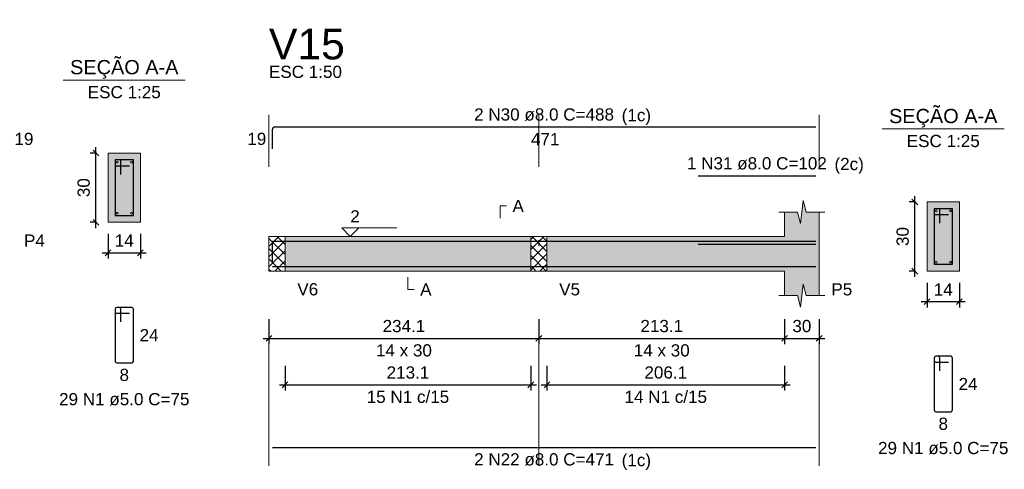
# Model space of a CAD drawing. Header units: millimetres. Extents: x 1852 to 2571, y -668 to -390.
# Tile 65 of 84: x 2420.85 to 2437.93, y -452.41 to -444.61. Entities that reach past the tile are written whole.
import ezdxf

# ---------------------------------------------------------------- set-up
doc = ezdxf.new("R2010")
doc.units = ezdxf.units.MM
doc.linetypes.add('DASHDOT', pattern=[25.4, 12.7, -6.35, 0, -6.35])
for name, color, linetype, lineweight in [('Descrição da armadura', 7, 'Continuous', 5), ('DT-Barras na forma', 1, 'Continuous', 30), ('DT-Barras no corte', 5, 'Continuous', 5), ('DT-Barras rebatidas', 1, 'Continuous', 30), ('DT-Cotas', 9, 'Continuous', 5), ('DT-Forma', 5, 'Continuous', 5), ('DT-Hachura forma vigas', 252, 'Continuous', 5), ('DT-Hachura intersecção vigas', 9, 'Continuous', 5), ('DT-Hachura seção vigas', 252, 'Continuous', 5), ('DT-Pontilhado', 9, 'DASHDOT', 5), ('DT-Textos', 7, 'Continuous', 5), ('DT-Título', 250, 'Continuous', 20), ('Textos armaduras', 7, 'Continuous', 5)]:
    doc.layers.add(name, color=color, linetype=linetype, lineweight=lineweight)
doc.styles.add('ARIAL', font='arial.ttf')
doc.styles.get("Standard").update_dxf_attribs({"font": 'arial.ttf'})
doc.dimstyles.new('UM_25.000000', dxfattribs={"dimtxt": 0.18, "dimasz": 0.1, "dimexe": 0.1, "dimexo": 0.2, "dimgap": 0, "dimtad": 1, "dimtih": 1, "dimtoh": 1, "dimdec": 1, "dimlfac": 25, "dimzin": 0, "dimdsep": 46, "dimtxsty": 'Standard', "dimcen": 0.09, "dimdle": 0.1, "dimadec": 1, "dimazin": 2, "dimtfac": 1, "dimtdec": 4, "dimtofl": 0, "dimtmove": 0, "dimatfit": 3, "dimfxl": 1, "dimtolj": 1, "dimarcsym": 0})
doc.dimstyles.new('UM_50.000000', dxfattribs={"dimtxt": 0.18, "dimasz": 0.1, "dimexe": 0.1, "dimexo": 0.2, "dimgap": 0, "dimtad": 1, "dimtih": 1, "dimtoh": 1, "dimdec": 1, "dimlfac": 50, "dimzin": 0, "dimdsep": 46, "dimtxsty": 'Standard', "dimcen": 0.09, "dimdle": 0.1, "dimadec": 1, "dimazin": 2, "dimtfac": 1, "dimtdec": 4, "dimtofl": 0, "dimtmove": 0, "dimatfit": 3, "dimfxl": 1, "dimtolj": 1, "dimarcsym": 0})
pattern_1 = [(45, (2369.73792, -483.47746), (-0.08838835, 0.08838835), []), (135, (2369.73792, -483.47746), (-0.08838835, -0.08838835), [])]

# ---------------------------------------------------------------- blocks, each defined once
blk = doc.blocks.new('_Oblique')
at = {"color": 0, "linetype": 'ByBlock', "lineweight": -2}
blk.add_line((-0.5, -0.5), (0.5, 0.5), dxfattribs=at)
blk = doc.blocks.new('*D153')
at = {"layer": 'DT-Cotas', "color": 0, "lineweight": -2, "transparency": 16777216}
for p, q in [((2422.175, -448.226), (2422.175, -446.826)), ((2422.186, -446.926), (2422.075, -446.926)), ((2422.186, -448.126), (2422.075, -448.126))]:
    blk.add_line(p, q, dxfattribs=at)
at = {"layer": 'DT-Cotas', "color": 0, "lineweight": -2, "transparency": 16777216, "xscale": 0.1, "yscale": 0.1, "zscale": 0.1}
for p, rotation in [((2422.175, -446.926), 90), ((2422.175, -448.126), 270)]:
    blk.add_blockref('_Oblique', p, dxfattribs=dict(at, rotation=rotation))
at = {"layer": 'DT-Cotas', "color": 7, "transparency": 16777216, "insert": (2421.963, -447.526), "char_height": 0.2118, "attachment_point": 5, "rotation": 90, "style": 'ARIAL'}
blk.add_mtext('\\A1;30', dxfattribs=at)
blk = doc.blocks.new('*D154')
at = {"layer": 'DT-Cotas', "color": 0, "lineweight": -2, "transparency": 16777216}
for p, q in [((2422.386, -448.326), (2422.386, -448.755)), ((2422.946, -448.326), (2422.946, -448.755)), ((2422.286, -448.655), (2423.046, -448.655))]:
    blk.add_line(p, q, dxfattribs=at)
at = {"layer": 'DT-Cotas', "color": 0, "lineweight": -2, "transparency": 16777216, "xscale": 0.1, "yscale": 0.1, "zscale": 0.1, "rotation": 180}
blk.add_blockref('_Oblique', (2422.386, -448.655), dxfattribs=at)
at = {"layer": 'DT-Cotas', "color": 0, "lineweight": -2, "transparency": 16777216, "xscale": 0.1, "yscale": 0.1, "zscale": 0.1}
blk.add_blockref('_Oblique', (2422.946, -448.655), dxfattribs=at)
at = {"layer": 'DT-Cotas', "color": 7, "transparency": 16777216, "insert": (2422.666, -448.443), "char_height": 0.2118, "attachment_point": 5, "rotation": 0.0057, "style": 'ARIAL'}
blk.add_mtext('\\A1;14', dxfattribs=at)
blk = doc.blocks.new('*D155')
at = {"layer": 'DT-Cotas', "color": 0, "lineweight": -2, "transparency": 16777216}
for p, q in [((2425.176, -449.808), (2425.176, -450.238)), ((2429.857, -449.808), (2429.857, -450.238)), ((2425.076, -450.138), (2429.957, -450.138))]:
    blk.add_line(p, q, dxfattribs=at)
at = {"layer": 'DT-Cotas', "color": 0, "lineweight": -2, "transparency": 16777216, "xscale": 0.1, "yscale": 0.1, "zscale": 0.1, "rotation": 180}
blk.add_blockref('_Oblique', (2425.176, -450.138), dxfattribs=at)
at = {"layer": 'DT-Cotas', "color": 0, "lineweight": -2, "transparency": 16777216, "xscale": 0.1, "yscale": 0.1, "zscale": 0.1}
blk.add_blockref('_Oblique', (2429.857, -450.138), dxfattribs=at)
at = {"layer": 'DT-Cotas', "color": 7, "transparency": 16777216, "insert": (2427.517, -449.926), "char_height": 0.2118, "attachment_point": 5, "rotation": 0.0057, "style": 'ARIAL'}
blk.add_mtext('\\A1;234.1', dxfattribs=at)
blk = doc.blocks.new('*D156')
at = {"layer": 'DT-Cotas', "color": 0, "lineweight": -2, "transparency": 16777216}
for p, q in [((2429.857, -449.808), (2429.857, -450.238)), ((2434.118, -449.808), (2434.118, -450.238)), ((2429.757, -450.138), (2434.218, -450.138))]:
    blk.add_line(p, q, dxfattribs=at)
at = {"layer": 'DT-Cotas', "color": 0, "lineweight": -2, "transparency": 16777216, "xscale": 0.1, "yscale": 0.1, "zscale": 0.1, "rotation": 180}
blk.add_blockref('_Oblique', (2429.857, -450.138), dxfattribs=at)
at = {"layer": 'DT-Cotas', "color": 0, "lineweight": -2, "transparency": 16777216, "xscale": 0.1, "yscale": 0.1, "zscale": 0.1}
blk.add_blockref('_Oblique', (2434.118, -450.138), dxfattribs=at)
at = {"layer": 'DT-Cotas', "color": 7, "transparency": 16777216, "insert": (2431.988, -449.926), "char_height": 0.2118, "attachment_point": 5, "rotation": 0.0057, "style": 'ARIAL'}
blk.add_mtext('\\A1;213.1', dxfattribs=at)
blk = doc.blocks.new('*D157')
at = {"layer": 'DT-Cotas', "color": 0, "lineweight": -2, "transparency": 16777216}
for p, q in [((2434.118, -449.808), (2434.118, -450.238)), ((2434.718, -449.808), (2434.718, -450.238)), ((2434.018, -450.138), (2434.818, -450.138))]:
    blk.add_line(p, q, dxfattribs=at)
at = {"layer": 'DT-Cotas', "color": 0, "lineweight": -2, "transparency": 16777216, "xscale": 0.1, "yscale": 0.1, "zscale": 0.1, "rotation": 180}
blk.add_blockref('_Oblique', (2434.118, -450.138), dxfattribs=at)
at = {"layer": 'DT-Cotas', "color": 0, "lineweight": -2, "transparency": 16777216, "xscale": 0.1, "yscale": 0.1, "zscale": 0.1}
blk.add_blockref('_Oblique', (2434.718, -450.138), dxfattribs=at)
at = {"layer": 'DT-Cotas', "color": 7, "transparency": 16777216, "insert": (2434.418, -449.926), "char_height": 0.2118, "attachment_point": 5, "rotation": 0.0057, "style": 'ARIAL'}
blk.add_mtext('\\A1;30', dxfattribs=at)
blk = doc.blocks.new('*D158')
at = {"layer": 'DT-Cotas', "color": 0, "lineweight": -2, "transparency": 16777216}
for p, q in [((2425.456, -450.613), (2425.456, -451.043)), ((2429.717, -450.613), (2429.717, -451.043)), ((2425.356, -450.943), (2429.817, -450.943))]:
    blk.add_line(p, q, dxfattribs=at)
at = {"layer": 'DT-Cotas', "color": 0, "lineweight": -2, "transparency": 16777216, "xscale": 0.1, "yscale": 0.1, "zscale": 0.1, "rotation": 180}
blk.add_blockref('_Oblique', (2425.456, -450.943), dxfattribs=at)
at = {"layer": 'DT-Cotas', "color": 0, "lineweight": -2, "transparency": 16777216, "xscale": 0.1, "yscale": 0.1, "zscale": 0.1}
blk.add_blockref('_Oblique', (2429.717, -450.943), dxfattribs=at)
at = {"layer": 'DT-Cotas', "color": 7, "transparency": 16777216, "insert": (2427.587, -450.731), "char_height": 0.2118, "attachment_point": 5, "rotation": 0.0057, "style": 'ARIAL'}
blk.add_mtext('\\A1;213.1', dxfattribs=at)
blk = doc.blocks.new('*D159')
at = {"layer": 'DT-Cotas', "color": 0, "lineweight": -2, "transparency": 16777216}
for p, q in [((2429.997, -450.613), (2429.997, -451.043)), ((2434.118, -450.613), (2434.118, -451.043)), ((2429.897, -450.943), (2434.218, -450.943))]:
    blk.add_line(p, q, dxfattribs=at)
at = {"layer": 'DT-Cotas', "color": 0, "lineweight": -2, "transparency": 16777216, "xscale": 0.1, "yscale": 0.1, "zscale": 0.1, "rotation": 180}
blk.add_blockref('_Oblique', (2429.997, -450.943), dxfattribs=at)
at = {"layer": 'DT-Cotas', "color": 0, "lineweight": -2, "transparency": 16777216, "xscale": 0.1, "yscale": 0.1, "zscale": 0.1}
blk.add_blockref('_Oblique', (2434.118, -450.943), dxfattribs=at)
at = {"layer": 'DT-Cotas', "color": 7, "transparency": 16777216, "insert": (2432.058, -450.731), "char_height": 0.2118, "attachment_point": 5, "rotation": 0.0057, "style": 'ARIAL'}
blk.add_mtext('\\A1;206.1', dxfattribs=at)
blk = doc.blocks.new('*D160')
at = {"layer": 'DT-Cotas', "color": 0, "lineweight": -2, "transparency": 16777216}
for p, q in [((2436.378, -449.073), (2436.378, -447.673)), ((2436.39, -447.773), (2436.278, -447.773)), ((2436.39, -448.973), (2436.278, -448.973))]:
    blk.add_line(p, q, dxfattribs=at)
at = {"layer": 'DT-Cotas', "color": 0, "lineweight": -2, "transparency": 16777216, "xscale": 0.1, "yscale": 0.1, "zscale": 0.1}
for p, rotation in [((2436.378, -447.773), 90), ((2436.378, -448.973), 270)]:
    blk.add_blockref('_Oblique', p, dxfattribs=dict(at, rotation=rotation))
at = {"layer": 'DT-Cotas', "color": 7, "transparency": 16777216, "insert": (2436.167, -448.373), "char_height": 0.2118, "attachment_point": 5, "rotation": 90, "style": 'ARIAL'}
blk.add_mtext('\\A1;30', dxfattribs=at)
blk = doc.blocks.new('*D161')
at = {"layer": 'DT-Cotas', "color": 0, "lineweight": -2, "transparency": 16777216}
for p, q in [((2436.59, -449.173), (2436.59, -449.602)), ((2437.15, -449.173), (2437.15, -449.602)), ((2436.49, -449.502), (2437.25, -449.502))]:
    blk.add_line(p, q, dxfattribs=at)
at = {"layer": 'DT-Cotas', "color": 0, "lineweight": -2, "transparency": 16777216, "xscale": 0.1, "yscale": 0.1, "zscale": 0.1, "rotation": 180}
blk.add_blockref('_Oblique', (2436.59, -449.502), dxfattribs=at)
at = {"layer": 'DT-Cotas', "color": 0, "lineweight": -2, "transparency": 16777216, "xscale": 0.1, "yscale": 0.1, "zscale": 0.1}
blk.add_blockref('_Oblique', (2437.15, -449.502), dxfattribs=at)
at = {"layer": 'DT-Cotas', "color": 7, "transparency": 16777216, "insert": (2436.87, -449.291), "char_height": 0.2118, "attachment_point": 5, "rotation": 0.0057, "style": 'ARIAL'}
blk.add_mtext('\\A1;14', dxfattribs=at)

msp = doc.modelspace()

# ---------------------------------------------------------------- hatches: boundary and pattern name
at = {"layer": 'DT-Hachura forma vigas', "linetype": 'Continuous'}
for points in [[(2434.7184, -449.3964), (2434.7184, -448.9728), (2434.7184, -448.3728), (2434.7184, -447.9492), (2434.4934, -447.9492), (2434.4434, -447.7492), (2434.3934, -448.1492), (2434.3434, -447.9492), (2434.1184, -447.9492), (2434.1184, -448.3728), (2429.9972, -448.3728), (2429.9972, -448.9728), (2434.1184, -448.9728), (2434.1184, -449.3964), (2434.3434, -449.3964), (2434.3934, -449.5964), (2434.4434, -449.1964), (2434.4934, -449.3964), (2434.7184, -449.3964)], [(2425.456, -448.9728), (2429.7172, -448.9728), (2429.7172, -448.3728), (2425.456, -448.3728), (2425.456, -448.9728)]]:
    msp.add_hatch(color=256, dxfattribs=at).paths.add_polyline_path(points)
at = {"layer": 'DT-Hachura intersecção vigas', "linetype": 'Continuous'}
h = msp.add_hatch(dxfattribs=at)
h.set_pattern_fill('ANSI37', color=256, style=0)
h.set_pattern_definition(pattern_1)
h.paths.add_polyline_path([(2425.176, -448.9728), (2425.456, -448.9728), (2425.456, -448.3728), (2425.176, -448.3728), (2425.176, -448.9728)])
h = msp.add_hatch(dxfattribs=at)
h.set_pattern_fill('ANSI37', color=256, style=0)
h.set_pattern_definition(pattern_1)
h.paths.add_polyline_path([(2429.7172, -448.9728), (2429.9972, -448.9728), (2429.9972, -448.3728), (2429.7172, -448.3728), (2429.7172, -448.9728)])
at = {"layer": 'DT-Hachura seção vigas', "linetype": 'Continuous'}
for points in [[(2422.3865, -448.1256), (2422.3865, -448.1256), (2422.9465, -448.1256), (2422.9465, -446.9256), (2422.3865, -446.9256), (2422.3865, -448.1256)], [(2436.5903, -448.9728), (2436.5903, -448.9728), (2437.1503, -448.9728), (2437.1503, -447.7728), (2436.5903, -447.7728), (2436.5903, -448.9728)]]:
    msp.add_hatch(color=256, dxfattribs=at).paths.add_polyline_path(points)

# ---------------------------------------------------------------- linework, layer by layer
at = {"layer": 'DT-Barras na forma'}
for p, q in [((2422.6065, -447.0456), (2422.5065, -447.0456)), ((2422.5065, -447.0456), (2422.5065, -448.0056)), ((2422.8265, -447.0456), (2422.5065, -447.0456)), ((2422.5065, -447.0456), (2422.5065, -447.1456)), ((2422.6065, -447.2956), (2422.6065, -447.0456)), ((2422.8265, -448.0056), (2422.8265, -447.0456)), ((2422.5065, -447.1456), (2422.7565, -447.1456)), ((2436.8103, -447.8928), (2436.7103, -447.8928)), ((2436.7103, -447.8928), (2436.7103, -448.8528)), ((2437.0303, -447.8928), (2436.7103, -447.8928)), ((2436.7103, -447.8928), (2436.7103, -447.9928)), ((2436.8103, -448.1428), (2436.8103, -447.8928)), ((2437.0303, -448.8528), (2437.0303, -447.8928)), ((2422.5065, -448.0056), (2422.8265, -448.0056)), ((2436.7103, -447.9928), (2436.9603, -447.9928)), ((2436.7103, -448.8528), (2437.0303, -448.8528))]:
    msp.add_line(p, q, dxfattribs=at)
for points in [[(2425.236, -448.8285), (2425.236, -448.4508), (2434.6584, -448.4508)], [(2432.6184, -448.5068), (2434.6584, -448.5068)], [(2425.236, -448.8948), (2434.6584, -448.8948)]]:
    msp.add_lwpolyline(points, dxfattribs=at)
at = {"layer": 'DT-Barras no corte'}
for centre in [(2422.5425, -447.0816), (2422.7905, -447.0816), (2436.7463, -447.9288), (2436.9943, -447.9288), (2422.5425, -447.9696), (2422.7905, -447.9696), (2436.7463, -448.8168), (2436.9943, -448.8168)]:
    msp.add_circle(centre, 0.016, dxfattribs=at)
at = {"layer": 'DT-Barras rebatidas'}
for p, q in [((2425.236, -446.8517), (2425.236, -446.514)), ((2425.276, -446.474), (2434.6584, -446.474)), ((2432.6184, -447.3212), (2434.6584, -447.3212)), ((2422.5765, -449.6023), (2422.5365, -449.6023)), ((2422.7965, -449.6023), (2422.5365, -449.6023)), ((2422.5065, -449.6323), (2422.5065, -450.5323)), ((2422.5065, -449.6323), (2422.5065, -449.6723)), ((2422.5365, -449.7023), (2422.7565, -449.7023)), ((2422.6065, -449.8523), (2422.6065, -449.6323)), ((2422.8265, -450.5323), (2422.8265, -449.6323)), ((2436.7803, -450.4495), (2436.7403, -450.4495)), ((2437.0003, -450.4495), (2436.7403, -450.4495)), ((2422.5365, -450.5623), (2422.7965, -450.5623)), ((2436.7103, -450.4795), (2436.7103, -451.3795)), ((2436.7103, -450.4795), (2436.7103, -450.5195)), ((2436.7403, -450.5495), (2436.9603, -450.5495)), ((2436.8103, -450.6995), (2436.8103, -450.4795)), ((2437.0303, -451.3795), (2437.0303, -450.4795)), ((2436.7403, -451.4095), (2437.0003, -451.4095)), ((2425.236, -452.0295), (2434.6584, -452.0295))]:
    msp.add_line(p, q, dxfattribs=at)
for centre, radius, start, end in [((2425.276, -446.514), 0.04, 90, 180), ((2422.5365, -449.6323), 0.03, 90, 180), ((2422.5365, -449.6323), 0.03, 90, 180), ((2422.5765, -449.6323), 0.03, 0, 90), ((2422.7965, -449.6323), 0.03, 0, 90), ((2422.5365, -449.6723), 0.03, 180, 270), ((2436.7403, -450.4795), 0.03, 90, 180), ((2436.7403, -450.4795), 0.03, 90, 180), ((2436.7803, -450.4795), 0.03, 0, 90), ((2437.0003, -450.4795), 0.03, 0, 90), ((2422.5365, -450.5323), 0.03, 180, 270), ((2422.7965, -450.5323), 0.03, 270, 0), ((2436.7403, -450.5195), 0.03, 180, 270), ((2436.7403, -451.3795), 0.03, 180, 270), ((2437.0003, -451.3795), 0.03, 270, 0)]:
    msp.add_arc(centre, radius, start, end, dxfattribs=at)
at = {"layer": 'DT-Forma'}
for p, q in [((2422.9465, -446.9256), (2422.3865, -446.9256)), ((2422.3865, -446.9256), (2422.3865, -446.9256)), ((2422.3865, -446.9256), (2422.3865, -448.1256)), ((2422.9465, -448.1256), (2422.9465, -446.9256)), ((2422.9465, -446.9256), (2422.9465, -446.9256)), ((2434.3934, -448.1492), (2434.4434, -447.7492)), ((2434.4434, -447.7492), (2434.4934, -447.9492)), ((2437.1503, -447.7728), (2436.5903, -447.7728)), ((2436.5903, -447.7728), (2436.5903, -447.7728)), ((2436.5903, -447.7728), (2436.5903, -448.9728)), ((2437.1503, -448.9728), (2437.1503, -447.7728)), ((2437.1503, -447.7728), (2437.1503, -447.7728)), ((2434.0184, -447.9492), (2434.3434, -447.9492)), ((2434.1184, -448.3728), (2434.1184, -447.9492)), ((2434.3434, -447.9492), (2434.3934, -448.1492)), ((2434.4934, -447.9492), (2434.8184, -447.9492)), ((2434.7184, -447.9492), (2434.7184, -448.3728)), ((2422.3865, -448.1256), (2422.9465, -448.1256)), ((2422.3865, -448.1256), (2422.3865, -448.1256)), ((2422.9465, -448.1256), (2422.9465, -448.1256)), ((2425.176, -448.3728), (2425.456, -448.3728)), ((2425.456, -448.3728), (2429.7172, -448.3728)), ((2429.7172, -448.3728), (2429.9972, -448.3728)), ((2429.9972, -448.3728), (2434.1184, -448.3728)), ((2425.176, -448.9728), (2425.456, -448.9728)), ((2425.456, -448.9728), (2429.7172, -448.9728)), ((2429.7172, -448.9728), (2429.9972, -448.9728)), ((2429.9972, -448.9728), (2434.1184, -448.9728)), ((2434.1184, -448.9728), (2434.1184, -449.3964)), ((2434.7184, -449.3964), (2434.7184, -448.9728)), ((2436.5903, -448.9728), (2437.1503, -448.9728)), ((2436.5903, -448.9728), (2436.5903, -448.9728)), ((2437.1503, -448.9728), (2437.1503, -448.9728)), ((2434.3934, -449.5964), (2434.4434, -449.1964)), ((2434.4434, -449.1964), (2434.4934, -449.3964)), ((2434.0184, -449.3964), (2434.3434, -449.3964)), ((2434.3434, -449.3964), (2434.3934, -449.5964)), ((2434.4934, -449.3964), (2434.8184, -449.3964))]:
    msp.add_line(p, q, dxfattribs=at)
at = {"layer": 'DT-Forma', "linetype": 'Continuous'}
for p, q in [((2425.176, -448.9728), (2425.176, -448.3728)), ((2434.7184, -448.3728), (2434.7184, -448.9728))]:
    msp.add_line(p, q, dxfattribs=at)
at = {"layer": 'DT-Pontilhado', "ltscale": 0.2}
for p, q in [((2425.176, -452.3472), (2425.176, -446.2622)), ((2429.8572, -452.3472), (2429.8572, -446.2622)), ((2434.7184, -452.3472), (2434.7184, -446.2622)), ((2425.456, -448.3728), (2425.456, -448.9728)), ((2429.7172, -448.3728), (2429.7172, -448.9728)), ((2429.9972, -448.3728), (2429.9972, -448.9728))]:
    msp.add_line(p, q, dxfattribs=at)
at = {"layer": 'DT-Textos'}
for p, q in [((2421.6075, -445.6607), (2423.7255, -445.6607)), ((2435.8113, -446.5079), (2437.9293, -446.5079))]:
    msp.add_line(p, q, dxfattribs=at)
for points in [[(2429.1877, -448.0551), (2429.1877, -447.8433), (2429.2936, -447.8433)], [(2426.7344, -448.2246), (2426.5861, -448.3728), (2426.4379, -448.2246), (2427.391, -448.2246)], [(2427.5866, -449.0787), (2427.5866, -449.2905), (2427.6925, -449.2905)]]:
    msp.add_lwpolyline(points, dxfattribs=at)

# ---------------------------------------------------------------- texts
at = {"layer": 'Descrição da armadura', "linetype": 'Continuous', "char_height": 0.2118, "attachment_point": 8, "line_spacing_factor": 0.798, "style": 'ARIAL'}
for s, insert, width in [('2 N30 ø8.0 C=488', (2429.9472, -446.3681), 4.8647), ('1 N31 ø8.0 C=102', (2433.6384, -447.2153), 4.8647), ('15 N1 c/15', (2427.5866, -451.2603), 2.869342), ('14 N1 c/15', (2432.0578, -451.2603), 2.869342), ('29 N1 ø5.0 C=75', (2422.6665, -451.3036), 4.534748), ('29 N1 ø5.0 C=75', (2436.8703, -452.1508), 4.534748), ('2 N22 ø8.0 C=471', (2429.9472, -452.3472), 4.8647)]:
    msp.add_mtext(s, dxfattribs=dict(at, insert=insert, width=width))
at = {"layer": 'DT-Textos', "line_spacing_factor": 0.798, "style": 'ARIAL'}
for s, insert, char_height, width, attachment_point in [('SEÇÃO A-A', (2422.6669, -445.6365), 0.2471, 4.09988, 8), ('ESC 1:50', (2425.176, -445.6268), 0.2118, 2.577929, 7), ('ESC 1:25', (2422.6665, -445.9784), 0.2118, 2.577929, 8), ('(1c)', (2431.2929, -446.4385), 0.2118, 1.03723, 7), ('SEÇÃO A-A', (2436.8699, -446.4835), 0.2471, 4.09988, 8), ('ESC 1:25', (2436.8703, -446.8256), 0.2118, 2.577929, 8), ('(2c)', (2434.9839, -447.2855), 0.2118, 1.03723, 7), ('A', (2429.3995, -447.9492), 0.2118, 0.401717, 7), ('2', (2426.5861, -448.1293), 0.2118, 0.33496, 7), ('P4', (2420.9281, -448.5492), 0.2118, 0.736677, 7), ('V6', (2425.6678, -449.3964), 0.2118, 0.736677, 7), ('A', (2427.7984, -449.3964), 0.2118, 0.401717, 7), ('V5', (2430.209, -449.3964), 0.2118, 0.736677, 7), ('P5', (2434.9302, -449.3964), 0.2118, 0.736677, 7), ('14 x 30', (2427.5166, -450.4554), 0.2118, 1.975648, 8), ('14 x 30', (2431.9878, -450.4554), 0.2118, 1.975648, 8), ('(1c)', (2431.2929, -452.4175), 0.2118, 1.03723, 7)]:
    msp.add_mtext(s, dxfattribs=dict(at, insert=insert, char_height=char_height, width=width, attachment_point=attachment_point))
at = {"layer": 'DT-Título', "insert": (2425.176, -445.3091), "char_height": 0.5295, "width": 2.679093, "attachment_point": 7, "line_spacing_factor": 0.798, "style": 'ARIAL'}
msp.add_mtext('V15', dxfattribs=at)
at = {"layer": 'Textos armaduras', "linetype": 'Continuous', "char_height": 0.2118, "attachment_point": 7, "line_spacing_factor": 0.798, "style": 'ARIAL'}
for s, insert, width in [('19', (2420.7622, -446.7888), 0.659905), ('19', (2424.8002, -446.7888), 0.659905), ('471', (2429.7197, -446.7917), 0.989858), ('24', (2422.9324, -450.1882), 0.659905), ('8', (2422.584, -450.88), 0.329953), ('24', (2437.1362, -451.0354), 0.659905), ('8', (2436.7878, -451.7272), 0.329953)]:
    msp.add_mtext(s, dxfattribs=dict(at, insert=insert, width=width))

# ---------------------------------------------------------------- dimensions: what is measured, and where the dimension line sits
at = {"layer": 'DT-Cotas'}
for base, p1, p2, picture, middle in [((2422.1747, -446.9256), (2422.3865, -448.1256), (2422.3865, -446.9256), '*D153', (2421.9629, -447.5256)), ((2436.3785, -447.7728), (2436.5903, -448.9728), (2436.5903, -447.7728), '*D160', (2436.1667, -448.3728))]:
    dim = msp.add_linear_dim(base=base, p1=p1, p2=p2, angle=90, dimstyle='UM_25.000000', override={"dimtxt": 0.2118, "dimasz": 0.1, "dimexe": 0.1, "dimexo": 0.2, "dimtad": 1, "dimtih": 0, "dimtoh": 0, "dimdec": 1, "dimlfac": 25, "dimzin": 8, "dimtxsty": 'ARIAL', "dimblk": 'Oblique', "dimblk1": 'Oblique', "dimblk2": 'Oblique', "dimsah": 1, "dimdle": 0.1, "dimse1": 0, "dimse2": 0, "dimclrt": 7, "dimadec": 1, "dimazin": 3, "dimtmove": 2, "dimldrblk": 'Oblique'}, dxfattribs=at)
    dim.commit()
    dim.dimension.update_dxf_attribs({"geometry": picture, "text_midpoint": middle, "dimtype": 160, "text_rotation": 90})
for base, p1, p2, dimstyle, override, picture, middle in [((2422.9465, -448.6551), (2422.3865, -448.1256), (2422.9465, -448.1256), 'UM_25.000000', {"dimtxt": 0.2118, "dimasz": 0.1, "dimexe": 0.1, "dimexo": 0.2, "dimtad": 1, "dimtih": 0, "dimtoh": 0, "dimdec": 1, "dimlfac": 25, "dimzin": 8, "dimtxsty": 'ARIAL', "dimblk": 'Oblique', "dimblk1": 'Oblique', "dimblk2": 'Oblique', "dimsah": 1, "dimdle": 0.1, "dimse1": 0, "dimse2": 0, "dimclrt": 7, "dimadec": 1, "dimazin": 3, "dimtmove": 2, "dimldrblk": 'Oblique'}, '*D154', (2422.6665, -448.4433)), ((2437.1503, -449.5023), (2436.5903, -448.9728), (2437.1503, -448.9728), 'UM_25.000000', {"dimtxt": 0.2118, "dimasz": 0.1, "dimexe": 0.1, "dimexo": 0.2, "dimtad": 1, "dimtih": 0, "dimtoh": 0, "dimdec": 1, "dimlfac": 25, "dimzin": 8, "dimtxsty": 'ARIAL', "dimblk": 'Oblique', "dimblk1": 'Oblique', "dimblk2": 'Oblique', "dimsah": 1, "dimdle": 0.1, "dimse1": 0, "dimse2": 0, "dimclrt": 7, "dimadec": 1, "dimazin": 3, "dimtmove": 2, "dimldrblk": 'Oblique'}, '*D161', (2436.8703, -449.2905)), ((2429.8572, -450.1377), (2425.176, -449.6082), (2429.8572, -449.6082), 'UM_50.000000', {"dimtxt": 0.2118, "dimasz": 0.1, "dimexe": 0.1, "dimexo": 0.2, "dimtad": 1, "dimtih": 0, "dimtoh": 0, "dimdec": 1, "dimlfac": 50, "dimzin": 8, "dimtxsty": 'ARIAL', "dimblk": 'Oblique', "dimblk1": 'Oblique', "dimblk2": 'Oblique', "dimsah": 1, "dimdle": 0.1, "dimse1": 0, "dimse2": 0, "dimclrt": 7, "dimadec": 1, "dimazin": 3, "dimtmove": 2, "dimldrblk": 'Oblique'}, '*D155', (2427.5166, -449.9259)), ((2434.1184, -450.1377), (2429.8572, -449.6082), (2434.1184, -449.6082), 'UM_50.000000', {"dimtxt": 0.2118, "dimasz": 0.1, "dimexe": 0.1, "dimexo": 0.2, "dimtad": 1, "dimtih": 0, "dimtoh": 0, "dimdec": 1, "dimlfac": 50, "dimzin": 8, "dimtxsty": 'ARIAL', "dimblk": 'Oblique', "dimblk1": 'Oblique', "dimblk2": 'Oblique', "dimsah": 1, "dimdle": 0.1, "dimse1": 0, "dimse2": 0, "dimclrt": 7, "dimadec": 1, "dimazin": 3, "dimtmove": 2, "dimldrblk": 'Oblique'}, '*D156', (2431.9878, -449.9259)), ((2434.7184, -450.1377), (2434.1184, -449.6082), (2434.7184, -449.6082), 'UM_50.000000', {"dimtxt": 0.2118, "dimasz": 0.1, "dimexe": 0.1, "dimexo": 0.2, "dimtad": 1, "dimtih": 0, "dimtoh": 0, "dimdec": 1, "dimlfac": 50, "dimzin": 8, "dimtxsty": 'ARIAL', "dimblk": 'Oblique', "dimblk1": 'Oblique', "dimblk2": 'Oblique', "dimsah": 1, "dimdle": 0.1, "dimse1": 0, "dimse2": 0, "dimclrt": 7, "dimadec": 1, "dimazin": 3, "dimtmove": 2, "dimldrblk": 'Oblique'}, '*D157', (2434.4184, -449.9259)), ((2429.7172, -450.9426), (2425.456, -450.4131), (2429.7172, -450.4131), 'UM_50.000000', {"dimtxt": 0.2118, "dimasz": 0.1, "dimexe": 0.1, "dimexo": 0.2, "dimtad": 1, "dimtih": 0, "dimtoh": 0, "dimdec": 1, "dimlfac": 50, "dimzin": 8, "dimtxsty": 'ARIAL', "dimblk": 'Oblique', "dimblk1": 'Oblique', "dimblk2": 'Oblique', "dimsah": 1, "dimdle": 0.1, "dimse1": 0, "dimse2": 0, "dimclrt": 7, "dimadec": 1, "dimazin": 3, "dimtmove": 2, "dimldrblk": 'Oblique'}, '*D158', (2427.5866, -450.7308)), ((2434.1184, -450.9426), (2429.9972, -450.4131), (2434.1184, -450.4131), 'UM_50.000000', {"dimtxt": 0.2118, "dimasz": 0.1, "dimexe": 0.1, "dimexo": 0.2, "dimtad": 1, "dimtih": 0, "dimtoh": 0, "dimdec": 1, "dimlfac": 50, "dimzin": 8, "dimtxsty": 'ARIAL', "dimblk": 'Oblique', "dimblk1": 'Oblique', "dimblk2": 'Oblique', "dimsah": 1, "dimdle": 0.1, "dimse1": 0, "dimse2": 0, "dimclrt": 7, "dimadec": 1, "dimazin": 3, "dimtmove": 2, "dimldrblk": 'Oblique'}, '*D159', (2432.0578, -450.7308))]:
    dim = msp.add_linear_dim(base=base, p1=p1, p2=p2, dimstyle=dimstyle, override=override, dxfattribs=at)
    dim.commit()
    dim.dimension.update_dxf_attribs({"geometry": picture, "text_midpoint": middle, "dimtype": 160, "text_rotation": 0.00573})

doc.saveas('drawing.dxf')
